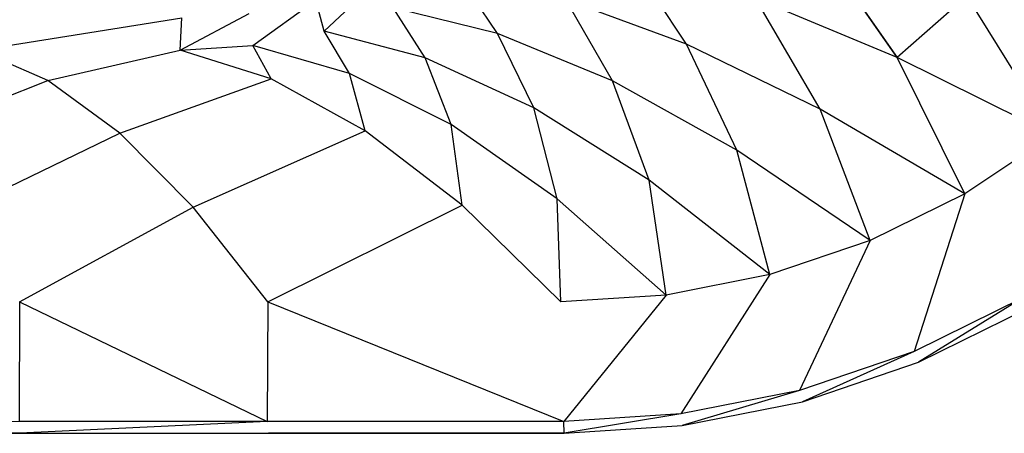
# Model space of a CAD drawing. Extents: x 0 to 1.9, y -0.8 to 0.
# Tile 10 of 13: x 1.27 to 1.69, y -0.8 to -0.63. Entities that reach past the tile are written whole.
import ezdxf

# ---------------------------------------------------------------- set-up
doc = ezdxf.new("R2010")
doc.units = 0
for name, color, linetype in [('L2_UBA190NAT7V_01_2___REPLACEMT', 7, 'CONTINUOUS'), ('L3_UBA190NAT7V_01_1___REPLACEMT', 7, 'CONTINUOUS'), ('L4_UBA190NAT7V_01_0_2___REPLACE', 7, 'CONTINUOUS'), ('L5_UBA190NAT7V_01_0_1___REPLACE', 7, 'CONTINUOUS')]:
    doc.layers.add(name, color=color, linetype=linetype)

msp = doc.modelspace()

# ---------------------------------------------------------------- linework, layer by layer
at = {"layer": 'L2_UBA190NAT7V_01_2___REPLACEMT', "color": 8}
for points, invisible_edges in [([(1.652693, -0.771867, 0.514397), (1.697189, -0.744395, 0.526477), (1.650857, -0.767244, 0.5189), (1.652693, -0.771867, 0.514397)], 13), ([(1.697189, -0.744395, 0.526477), (1.652693, -0.771867, 0.514397), (1.699597, -0.748737, 0.522068), (1.697189, -0.744395, 0.526477)], 14), ([(1.603176, -0.788676, 0.506787), (1.650857, -0.767244, 0.5189), (1.601942, -0.783848, 0.511383), (1.603176, -0.788676, 0.506787)], 13), ([(1.650857, -0.767244, 0.5189), (1.603176, -0.788676, 0.506787), (1.652693, -0.771867, 0.514397), (1.650857, -0.767244, 0.5189)], 14), ([(1.551879, -0.79888, 0.499437), (1.601942, -0.783848, 0.511383), (1.55127, -0.793927, 0.504122), (1.551879, -0.79888, 0.499437)], 13), ([(1.601942, -0.783848, 0.511383), (1.551879, -0.79888, 0.499437), (1.603176, -0.788676, 0.506787), (1.601942, -0.783848, 0.511383)], 14), ([(1.501486, -0.802183, 0.492745), (1.55127, -0.793927, 0.504122), (1.501354, -0.797191, 0.497493), (1.501486, -0.802183, 0.492745)], 13), ([(1.55127, -0.793927, 0.504122), (1.501486, -0.802183, 0.492745), (1.551879, -0.79888, 0.499437), (1.55127, -0.793927, 0.504122)], 14), ([(1.268776, -0.797188, 0.474116), (1.162856, -0.802183, 0.462858), (1.269125, -0.802183, 0.469365), (1.268776, -0.797188, 0.474116)], 14), ([(1.269125, -0.802183, 0.469365), (1.374735, -0.797188, 0.48321), (1.268776, -0.797188, 0.474116), (1.269125, -0.802183, 0.469365)], 13), ([(1.374735, -0.797188, 0.48321), (1.269125, -0.802183, 0.469365), (1.375206, -0.802183, 0.47847), (1.374735, -0.797188, 0.48321)], 14), ([(1.501354, -0.797191, 0.497493), (1.374735, -0.797188, 0.48321), (1.375206, -0.802183, 0.47847), (1.501354, -0.797191, 0.497493)], 14), ([(1.501486, -0.802183, 0.492745), (1.501354, -0.797191, 0.497493), (1.375206, -0.802183, 0.47847), (1.501486, -0.802183, 0.492745)], 14)]:
    msp.add_3dface(points, dxfattribs=dict(at, invisible_edges=invisible_edges))
at = {"layer": 'L3_UBA190NAT7V_01_1___REPLACEMT', "color": 8}
for points, invisible_edges in [([(1.699597, -0.748737, 0.522068), (1.652693, -0.771867, 0.43), (1.699597, -0.748737, 0.43), (1.699597, -0.748737, 0.522068)], 13), ([(1.652693, -0.771867, 0.43), (1.699597, -0.748737, 0.522068), (1.652693, -0.771867, 0.514397), (1.652693, -0.771867, 0.43)], 14), ([(1.652693, -0.771867, 0.514397), (1.603176, -0.788676, 0.43), (1.652693, -0.771867, 0.43), (1.652693, -0.771867, 0.514397)], 13), ([(1.603176, -0.788676, 0.43), (1.652693, -0.771867, 0.514397), (1.603176, -0.788676, 0.506787), (1.603176, -0.788676, 0.43)], 14), ([(1.603176, -0.788676, 0.506787), (1.551879, -0.79888, 0.43), (1.603176, -0.788676, 0.43), (1.603176, -0.788676, 0.506787)], 13), ([(1.551879, -0.79888, 0.43), (1.603176, -0.788676, 0.506787), (1.551879, -0.79888, 0.499437), (1.551879, -0.79888, 0.43)], 14), ([(1.501486, -0.802183, 0.43), (1.162856, -0.802183, 0.462858), (0.398514, -0.802183, 0.43), (1.501486, -0.802183, 0.43)], 13), ([(1.162856, -0.802183, 0.462858), (1.501486, -0.802183, 0.43), (1.269125, -0.802183, 0.469365), (1.162856, -0.802183, 0.462858)], 10), ([(1.269125, -0.802183, 0.469365), (1.501486, -0.802183, 0.43), (1.375206, -0.802183, 0.47847), (1.269125, -0.802183, 0.469365)], 13), ([(1.375206, -0.802183, 0.47847), (1.501486, -0.802183, 0.43), (1.501486, -0.802183, 0.492745), (1.375206, -0.802183, 0.47847)], 10), ([(1.551879, -0.79888, 0.499437), (1.501486, -0.802183, 0.43), (1.551879, -0.79888, 0.43), (1.551879, -0.79888, 0.499437)], 13), ([(1.501486, -0.802183, 0.43), (1.551879, -0.79888, 0.499437), (1.501486, -0.802183, 0.492745), (1.501486, -0.802183, 0.43)], 14)]:
    msp.add_3dface(points, dxfattribs=dict(at, invisible_edges=invisible_edges))
at = {"layer": 'L4_UBA190NAT7V_01_0_2___REPLACE', "color": 8}
for points, invisible_edges in [([(1.697189, -0.744395, 0.526477), (1.710023, -0.674798, 0.526909), (1.6725, -0.69987, 0.52042), (1.697189, -0.744395, 0.526477)], 13), ([(1.650857, -0.767244, 0.5189), (1.6725, -0.69987, 0.52042), (1.632026, -0.71983, 0.5138), (1.650857, -0.767244, 0.5189)], 13), ([(1.6725, -0.69987, 0.52042), (1.650857, -0.767244, 0.5189), (1.697189, -0.744395, 0.526477), (1.6725, -0.69987, 0.52042)], 14), ([(1.601942, -0.783848, 0.511383), (1.632026, -0.71983, 0.5138), (1.589293, -0.734336, 0.507233), (1.601942, -0.783848, 0.511383)], 13), ([(1.632026, -0.71983, 0.5138), (1.601942, -0.783848, 0.511383), (1.650857, -0.767244, 0.5189), (1.632026, -0.71983, 0.5138)], 14), ([(1.55127, -0.793927, 0.504122), (1.589293, -0.734336, 0.507233), (1.545032, -0.74314, 0.500891), (1.55127, -0.793927, 0.504122)], 13), ([(1.589293, -0.734336, 0.507233), (1.55127, -0.793927, 0.504122), (1.601942, -0.783848, 0.511383), (1.589293, -0.734336, 0.507233)], 14), ([(1.501354, -0.797191, 0.497493), (1.545032, -0.74314, 0.500891), (1.5, -0.746091, 0.494911), (1.501354, -0.797191, 0.497493)], 13), ([(1.545032, -0.74314, 0.500891), (1.501354, -0.797191, 0.497493), (1.55127, -0.793927, 0.504122), (1.545032, -0.74314, 0.500891)], 14), ([(1.374735, -0.797188, 0.48321), (1.268953, -0.746091, 0.471709), (1.268776, -0.797188, 0.474116), (1.374735, -0.797188, 0.48321)], 13), ([(1.268953, -0.746091, 0.471709), (1.374735, -0.797188, 0.48321), (1.374974, -0.746091, 0.480808), (1.268953, -0.746091, 0.471709)], 14), ([(1.501354, -0.797191, 0.497493), (1.374974, -0.746091, 0.480808), (1.374735, -0.797188, 0.48321), (1.501354, -0.797191, 0.497493)], 13), ([(1.374974, -0.746091, 0.480808), (1.501354, -0.797191, 0.497493), (1.5, -0.746091, 0.494911), (1.374974, -0.746091, 0.480808)], 14)]:
    msp.add_3dface(points, dxfattribs=dict(at, invisible_edges=invisible_edges))
at = {"layer": 'L5_UBA190NAT7V_01_0_1___REPLACE', "color": 8}
for points, invisible_edges in [([(1.69945, -0.58579, 0.437987), (1.67334, -0.615595, 0.433342), (1.743952, -0.645043, 0.533069), (1.69945, -0.58579, 0.437987)], 14), ([(1.64358, -0.641727, 0.428221), (1.609705, -0.592991, 0.327309), (1.583113, -0.616355, 0.32357), (1.64358, -0.641727, 0.428221)], 14), ([(1.609705, -0.592991, 0.327309), (1.64358, -0.641727, 0.428221), (1.67334, -0.615595, 0.433342), (1.609705, -0.592991, 0.327309)], 14), ([(1.55372, -0.636044, 0.319564), (1.52914, -0.598901, 0.21385), (1.50211, -0.616998, 0.211664), (1.55372, -0.636044, 0.319564)], 14), ([(1.583113, -0.616355, 0.32357), (1.52914, -0.598901, 0.21385), (1.55372, -0.636044, 0.319564), (1.583113, -0.616355, 0.32357)], 14), ([(1.399011, -0.630499, 0.1), (1.423157, -0.607782, 0.072819), (1.395446, -0.617189, 0.072819), (1.399011, -0.630499, 0.1)], 13), ([(1.423157, -0.607782, 0.072819), (1.399011, -0.630499, 0.1), (1.428428, -0.620513, 0.1), (1.423157, -0.607782, 0.072819)], 14), ([(1.472961, -0.631419, 0.209374), (1.456291, -0.606772, 0.1), (1.428428, -0.620513, 0.1), (1.472961, -0.631419, 0.209374)], 14), ([(1.50211, -0.616998, 0.211664), (1.456291, -0.606772, 0.1), (1.472961, -0.631419, 0.209374), (1.50211, -0.616998, 0.211664)], 14), ([(1.368541, -0.63656, 0.1), (1.395446, -0.617189, 0.072819), (1.366963, -0.622882, 0.072835), (1.368541, -0.63656, 0.1)], 14), ([(1.399011, -0.630499, 0.1), (1.395446, -0.617189, 0.072819), (1.368541, -0.63656, 0.1), (1.399011, -0.630499, 0.1)], 14), ([(1.522024, -0.651737, 0.315397), (1.50211, -0.616998, 0.211664), (1.472961, -0.631419, 0.209374), (1.522024, -0.651737, 0.315397)], 14), ([(1.55372, -0.636044, 0.319564), (1.50211, -0.616998, 0.211664), (1.522024, -0.651737, 0.315397), (1.55372, -0.636044, 0.319564)], 14), ([(1.610679, -0.663747, 0.422777), (1.583113, -0.616355, 0.32357), (1.55372, -0.636044, 0.319564), (1.610679, -0.663747, 0.422777)], 14), ([(1.64358, -0.641727, 0.428221), (1.583113, -0.616355, 0.32357), (1.610679, -0.663747, 0.422777), (1.64358, -0.641727, 0.428221)], 14), ([(1.67334, -0.615595, 0.433342), (1.64358, -0.641727, 0.428221), (1.710023, -0.674798, 0.526909), (1.67334, -0.615595, 0.433342)], 14), ([(1.67334, -0.615595, 0.433342), (1.710023, -0.674798, 0.526909), (1.743952, -0.645043, 0.533069), (1.67334, -0.615595, 0.433342)], 14), ([(1.442184, -0.641928, 0.207032), (1.428428, -0.620513, 0.1), (1.399011, -0.630499, 0.1), (1.442184, -0.641928, 0.207032)], 14), ([(1.472961, -0.631419, 0.209374), (1.428428, -0.620513, 0.1), (1.442184, -0.641928, 0.207032), (1.472961, -0.631419, 0.209374)], 14), ([(1.251472, -0.638591, 0.1), (1.338199, -0.624825, 0.072864), (1.251911, -0.624834, 0.072855), (1.251472, -0.638591, 0.1)], 14), ([(1.337541, -0.638591, 0.1), (1.338199, -0.624825, 0.072864), (1.251472, -0.638591, 0.1), (1.337541, -0.638591, 0.1)], 14), ([(1.337541, -0.638591, 0.1), (1.366963, -0.622882, 0.072835), (1.338199, -0.624825, 0.072864), (1.337541, -0.638591, 0.1)], 14), ([(1.337541, -0.638591, 0.1), (1.368541, -0.63656, 0.1), (1.366963, -0.622882, 0.072835), (1.337541, -0.638591, 0.1)], 14), ([(1.4098, -0.648493, 0.204861), (1.399011, -0.630499, 0.1), (1.368541, -0.63656, 0.1), (1.4098, -0.648493, 0.204861)], 14), ([(1.442184, -0.641928, 0.207032), (1.399011, -0.630499, 0.1), (1.4098, -0.648493, 0.204861), (1.442184, -0.641928, 0.207032)], 14), ([(1.488557, -0.663179, 0.31117), (1.472961, -0.631419, 0.209374), (1.442184, -0.641928, 0.207032), (1.488557, -0.663179, 0.31117)], 14), ([(1.522024, -0.651737, 0.315397), (1.472961, -0.631419, 0.209374), (1.488557, -0.663179, 0.31117), (1.522024, -0.651737, 0.315397)], 14), ([(1.281101, -0.651604, 0.199018), (1.251472, -0.638591, 0.1), (1.199937, -0.652174, 0.196592), (1.281101, -0.651604, 0.199018)], 14), ([(1.281101, -0.651604, 0.199018), (1.337541, -0.638591, 0.1), (1.251472, -0.638591, 0.1), (1.281101, -0.651604, 0.199018)], 14), ([(1.376335, -0.650851, 0.202965), (1.337541, -0.638591, 0.1), (1.281101, -0.651604, 0.199018), (1.376335, -0.650851, 0.202965)], 14), ([(1.376335, -0.650851, 0.202965), (1.368541, -0.63656, 0.1), (1.337541, -0.638591, 0.1), (1.376335, -0.650851, 0.202965)], 14), ([(1.4098, -0.648493, 0.204861), (1.368541, -0.63656, 0.1), (1.376335, -0.650851, 0.202965), (1.4098, -0.648493, 0.204861)], 14), ([(1.575197, -0.681291, 0.417163), (1.55372, -0.636044, 0.319564), (1.522024, -0.651737, 0.315397), (1.575197, -0.681291, 0.417163)], 14), ([(1.610679, -0.663747, 0.422777), (1.55372, -0.636044, 0.319564), (1.575197, -0.681291, 0.417163), (1.610679, -0.663747, 0.422777)], 14), ([(1.453218, -0.670372, 0.307208), (1.442184, -0.641928, 0.207032), (1.4098, -0.648493, 0.204861), (1.453218, -0.670372, 0.307208)], 14), ([(1.488557, -0.663179, 0.31117), (1.442184, -0.641928, 0.207032), (1.453218, -0.670372, 0.307208), (1.488557, -0.663179, 0.31117)], 14), ([(1.6725, -0.69987, 0.52042), (1.64358, -0.641727, 0.428221), (1.610679, -0.663747, 0.422777), (1.6725, -0.69987, 0.52042)], 14), ([(1.710023, -0.674798, 0.526909), (1.64358, -0.641727, 0.428221), (1.6725, -0.69987, 0.52042), (1.710023, -0.674798, 0.526909)], 14), ([(1.311736, -0.673999, 0.296042), (1.376335, -0.650851, 0.202965), (1.281101, -0.651604, 0.199018), (1.311736, -0.673999, 0.296042)], 14), ([(1.416574, -0.672994, 0.303676), (1.376335, -0.650851, 0.202965), (1.311736, -0.673999, 0.296042), (1.416574, -0.672994, 0.303676)], 14), ([(1.416574, -0.672994, 0.303676), (1.4098, -0.648493, 0.204861), (1.376335, -0.650851, 0.202965), (1.416574, -0.672994, 0.303676)], 14), ([(1.453218, -0.670372, 0.307208), (1.4098, -0.648493, 0.204861), (1.416574, -0.672994, 0.303676), (1.453218, -0.670372, 0.307208)], 14), ([(1.222294, -0.674759, 0.291276), (1.281101, -0.651604, 0.199018), (1.199937, -0.652174, 0.196592), (1.222294, -0.674759, 0.291276)], 14), ([(1.311736, -0.673999, 0.296042), (1.281101, -0.651604, 0.199018), (1.222294, -0.674759, 0.291276), (1.311736, -0.673999, 0.296042)], 14), ([(1.537734, -0.69407, 0.411523), (1.522024, -0.651737, 0.315397), (1.488557, -0.663179, 0.31117), (1.537734, -0.69407, 0.411523)], 14), ([(1.575197, -0.681291, 0.417163), (1.522024, -0.651737, 0.315397), (1.537734, -0.69407, 0.411523), (1.575197, -0.681291, 0.417163)], 14), ([(1.498424, -0.702012, 0.406167), (1.488557, -0.663179, 0.31117), (1.453218, -0.670372, 0.307208), (1.498424, -0.702012, 0.406167)], 14), ([(1.537734, -0.69407, 0.411523), (1.488557, -0.663179, 0.31117), (1.498424, -0.702012, 0.406167), (1.537734, -0.69407, 0.411523)], 14), ([(1.632026, -0.71983, 0.5138), (1.610679, -0.663747, 0.422777), (1.575197, -0.681291, 0.417163), (1.632026, -0.71983, 0.5138)], 14), ([(1.6725, -0.69987, 0.52042), (1.610679, -0.663747, 0.422777), (1.632026, -0.71983, 0.5138), (1.6725, -0.69987, 0.52042)], 14), ([(1.457913, -0.704832, 0.401269), (1.453218, -0.670372, 0.307208), (1.416574, -0.672994, 0.303676), (1.457913, -0.704832, 0.401269)], 14), ([(1.498424, -0.702012, 0.406167), (1.453218, -0.670372, 0.307208), (1.457913, -0.704832, 0.401269), (1.498424, -0.702012, 0.406167)], 14), ([(1.245365, -0.706155, 0.383244), (1.311736, -0.673999, 0.296042), (1.222294, -0.674759, 0.291276), (1.245365, -0.706155, 0.383244)], 14), ([(1.343117, -0.705585, 0.39024), (1.311736, -0.673999, 0.296042), (1.245365, -0.706155, 0.383244), (1.343117, -0.705585, 0.39024)], 14), ([(1.343117, -0.705585, 0.39024), (1.416574, -0.672994, 0.303676), (1.311736, -0.673999, 0.296042), (1.343117, -0.705585, 0.39024)], 14), ([(1.457913, -0.704832, 0.401269), (1.416574, -0.672994, 0.303676), (1.343117, -0.705585, 0.39024), (1.457913, -0.704832, 0.401269)], 14), ([(1.589293, -0.734336, 0.507233), (1.575197, -0.681291, 0.417163), (1.537734, -0.69407, 0.411523), (1.589293, -0.734336, 0.507233)], 14), ([(1.632026, -0.71983, 0.5138), (1.575197, -0.681291, 0.417163), (1.589293, -0.734336, 0.507233), (1.632026, -0.71983, 0.5138)], 14), ([(1.545032, -0.74314, 0.500891), (1.537734, -0.69407, 0.411523), (1.498424, -0.702012, 0.406167), (1.545032, -0.74314, 0.500891)], 14), ([(1.589293, -0.734336, 0.507233), (1.537734, -0.69407, 0.411523), (1.545032, -0.74314, 0.500891), (1.589293, -0.734336, 0.507233)], 14), ([(1.268953, -0.746091, 0.471709), (1.343117, -0.705585, 0.39024), (1.245365, -0.706155, 0.383244), (1.268953, -0.746091, 0.471709)], 14), ([(1.374974, -0.746091, 0.480808), (1.343117, -0.705585, 0.39024), (1.268953, -0.746091, 0.471709), (1.374974, -0.746091, 0.480808)], 14), ([(1.374974, -0.746091, 0.480808), (1.457913, -0.704832, 0.401269), (1.343117, -0.705585, 0.39024), (1.374974, -0.746091, 0.480808)], 14), ([(1.5, -0.746091, 0.494911), (1.457913, -0.704832, 0.401269), (1.374974, -0.746091, 0.480808), (1.5, -0.746091, 0.494911)], 14), ([(1.5, -0.746091, 0.494911), (1.498424, -0.702012, 0.406167), (1.457913, -0.704832, 0.401269), (1.5, -0.746091, 0.494911)], 14), ([(1.545032, -0.74314, 0.500891), (1.498424, -0.702012, 0.406167), (1.5, -0.746091, 0.494911), (1.545032, -0.74314, 0.500891)], 14)]:
    msp.add_3dface(points, dxfattribs=dict(at, invisible_edges=invisible_edges))

doc.saveas('drawing.dxf')
